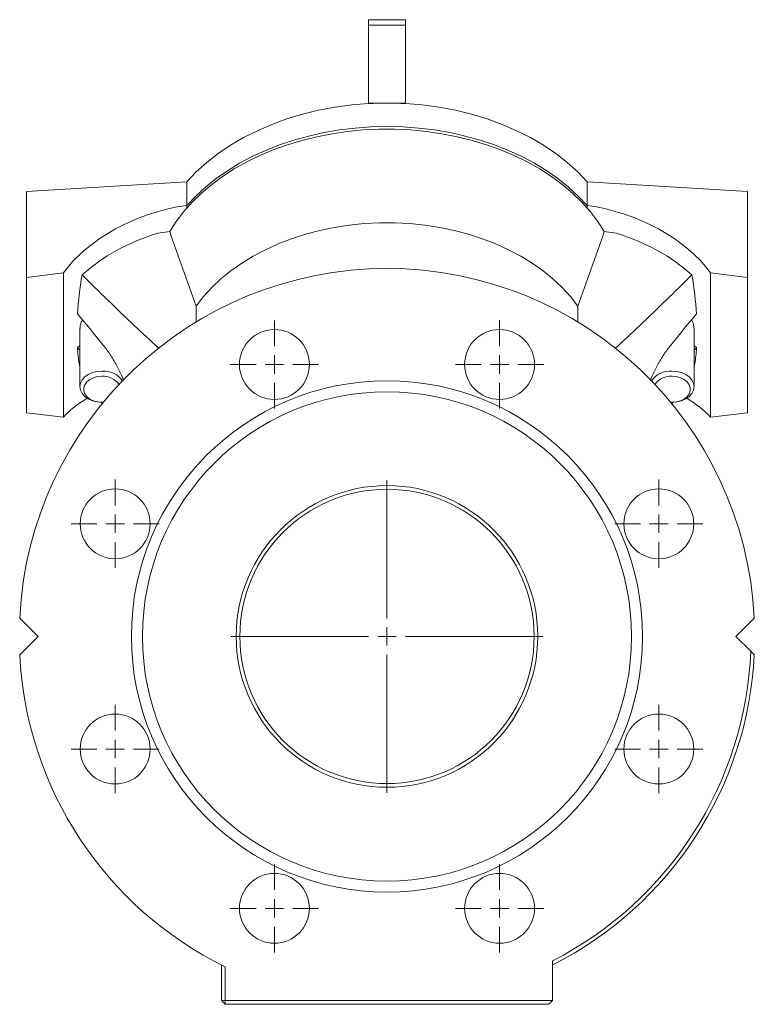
# Model space of a CAD drawing. Header units: millimetres. Extents: x 417 to 996, y 304 to 861.
# Tile 7 of 7: x 796 to 996, y 594 to 861. Entities that reach past the tile are written whole.
import ezdxf

# ---------------------------------------------------------------- set-up
doc = ezdxf.new("R2010")
doc.units = ezdxf.units.MM

# ---------------------------------------------------------------- blocks, each defined once
blk = doc.blocks.new('SW_CENTERMARKSYMBOL_1')
at = {"color": 0, "linetype": 'Continuous', "lineweight": 0}
for p, q in [((0, 5), (0, 42.5)), ((-5, 0), (-42.5, 0)), ((0, 0), (-2.5, 0)), ((0, 0), (0, 2.5)), ((0, 0), (0, -2.5)), ((0, 0), (2.5, 0)), ((5, 0), (42.5, 0)), ((0, -5), (0, -42.5))]:
    blk.add_line(p, q, dxfattribs=at)
blk = doc.blocks.new('SW_CENTERMARKSYMBOL_2')
at = {"color": 0, "linetype": 'Continuous', "lineweight": 0}
for p, q in [((0, 5), (0, 12)), ((-5, 0), (-12, 0)), ((0, 0), (-2.5, 0)), ((0, 0), (0, 2.5)), ((0, 0), (0, -2.5)), ((0, 0), (2.5, 0)), ((5, 0), (12, 0)), ((0, -5), (0, -12))]:
    blk.add_line(p, q, dxfattribs=at)
blk = doc.blocks.new('SW_CENTERMARKSYMBOL_3')
at = {"color": 0, "linetype": 'Continuous', "lineweight": 0}
for p, q in [((0, 5), (0, 12)), ((-5, 0), (-12, 0)), ((0, 0), (-2.5, 0)), ((0, 0), (0, 2.5)), ((0, 0), (0, -2.5)), ((0, 0), (2.5, 0)), ((5, 0), (12, 0)), ((0, -5), (0, -12))]:
    blk.add_line(p, q, dxfattribs=at)
blk = doc.blocks.new('SW_CENTERMARKSYMBOL_4')
at = {"color": 0, "linetype": 'Continuous', "lineweight": 0}
for p, q in [((0, 5), (0, 12)), ((-5, 0), (-12, 0)), ((0, 0), (-2.5, 0)), ((0, 0), (0, 2.5)), ((0, 0), (0, -2.5)), ((0, 0), (2.5, 0)), ((5, 0), (12, 0)), ((0, -5), (0, -12))]:
    blk.add_line(p, q, dxfattribs=at)
blk = doc.blocks.new('SW_CENTERMARKSYMBOL_5')
at = {"color": 0, "linetype": 'Continuous', "lineweight": 0}
for p, q in [((0, 5), (0, 12)), ((-5, 0), (-12, 0)), ((0, 0), (-2.5, 0)), ((0, 0), (0, 2.5)), ((0, 0), (0, -2.5)), ((0, 0), (2.5, 0)), ((5, 0), (12, 0)), ((0, -5), (0, -12))]:
    blk.add_line(p, q, dxfattribs=at)
blk = doc.blocks.new('SW_CENTERMARKSYMBOL_6')
at = {"color": 0, "linetype": 'Continuous', "lineweight": 0}
for p, q in [((0, 5), (0, 12)), ((-5, 0), (-12, 0)), ((0, 0), (-2.5, 0)), ((0, 0), (0, 2.5)), ((0, 0), (0, -2.5)), ((0, 0), (2.5, 0)), ((5, 0), (12, 0)), ((0, -5), (0, -12))]:
    blk.add_line(p, q, dxfattribs=at)
blk = doc.blocks.new('SW_CENTERMARKSYMBOL_7')
at = {"color": 0, "linetype": 'Continuous', "lineweight": 0}
for p, q in [((0, 5), (0, 12)), ((-5, 0), (-12, 0)), ((0, 0), (-2.5, 0)), ((0, 0), (0, 2.5)), ((0, 0), (0, -2.5)), ((0, 0), (2.5, 0)), ((5, 0), (12, 0)), ((0, -5), (0, -12))]:
    blk.add_line(p, q, dxfattribs=at)
blk = doc.blocks.new('SW_CENTERMARKSYMBOL_8')
at = {"color": 0, "linetype": 'Continuous', "lineweight": 0}
for p, q in [((0, 5), (0, 12)), ((-5, 0), (-12, 0)), ((0, 0), (-2.5, 0)), ((0, 0), (0, 2.5)), ((0, 0), (0, -2.5)), ((0, 0), (2.5, 0)), ((5, 0), (12, 0)), ((0, -5), (0, -12))]:
    blk.add_line(p, q, dxfattribs=at)
blk = doc.blocks.new('SW_CENTERMARKSYMBOL_9')
at = {"color": 0, "linetype": 'Continuous', "lineweight": 0}
for p, q in [((0, 5), (0, 12)), ((-5, 0), (-12, 0)), ((0, 0), (-2.5, 0)), ((0, 0), (0, 2.5)), ((0, 0), (0, -2.5)), ((0, 0), (2.5, 0)), ((5, 0), (12, 0)), ((0, -5), (0, -12))]:
    blk.add_line(p, q, dxfattribs=at)

msp = doc.modelspace()

# ---------------------------------------------------------------- linework, layer by layer
at = {"color": 7, "linetype": 'Continuous', "lineweight": 15}
for p, q in [((891.24, 861.27), (891.24, 859.8)), ((901.24, 859.8), (891.24, 859.8)), ((891.24, 859.8), (891.24, 838.59)), ((901.24, 861.27), (901.24, 859.8)), ((901.24, 859.8), (901.24, 838.59)), ((896.24, 838.59), (891.24, 838.59)), ((891.24, 838.59), (891.24, 838.45)), ((901.24, 838.59), (896.24, 838.59)), ((901.24, 838.59), (901.24, 838.45)), ((798.24, 814.55), (841.83, 817.15)), ((841.83, 810.79), (841.83, 817.15)), ((950.66, 810.79), (950.66, 817.15)), ((994.24, 814.55), (950.66, 817.15)), ((798.24, 791.21), (798.24, 814.55)), ((994.24, 791.21), (994.24, 814.55)), ((841.83, 810.79), (841.83, 810.08)), ((950.66, 810.79), (950.66, 810.08)), ((837.16, 803.65), (833.94, 803.21)), ((955.33, 803.65), (958.55, 803.21)), ((808.24, 792.46), (798.24, 791.21)), ((808.24, 792.46), (808.24, 753.2)), ((984.24, 792.46), (984.24, 753.2)), ((984.24, 792.46), (994.24, 791.21)), ((798.24, 791.21), (798.24, 754.44)), ((994.24, 791.21), (994.24, 754.44)), ((844.4, 779.14), (844.4, 783.44)), ((948.09, 779.14), (948.09, 783.44)), ((812.09, 772.14), (812.74, 772.69)), ((980.4, 772.14), (979.74, 772.69)), ((808.24, 753.2), (798.24, 754.44)), ((984.24, 753.2), (994.24, 754.44)), ((796.37, 698.63), (801.37, 693.63)), ((996.12, 698.63), (991.12, 693.63)), ((796.37, 688.63), (801.37, 693.63)), ((995.16, 689.59), (991.12, 693.63)), ((941.24, 605.45), (941.24, 594.63)), ((851.24, 594.63), (851.24, 604.33)), ((852.24, 603.83), (852.24, 594.63)), ((852.24, 594.63), (851.24, 594.63)), ((851.24, 594.63), (852.24, 593.63)), ((852.24, 594.63), (941.24, 594.63)), ((852.24, 594.63), (852.24, 593.63)), ((941.24, 594.63), (940.24, 593.63)), ((940.24, 593.63), (852.24, 593.63))]:
    msp.add_line(p, q, dxfattribs=at)
at = {"color": 7, "linetype": 'Continuous', "lineweight": 15, "flags": 128}
for points in [[(891.24, 838.45), (886.66, 838.08), (882.12, 837.47), (877.65, 836.64), (873.28, 835.58), (869.04, 834.3), (864.93, 832.8), (860.99, 831.1), (857.23, 829.21), (853.67, 827.12), (850.33, 824.86), (847.24, 822.44), (844.4, 819.87), (841.83, 817.15)], [(950.66, 817.15), (948.09, 819.87), (945.25, 822.44), (942.15, 824.86), (938.82, 827.12), (935.26, 829.21), (931.5, 831.1), (927.56, 832.8), (923.45, 834.3), (919.2, 835.58), (914.84, 836.64), (910.37, 837.47), (905.83, 838.08), (901.24, 838.45)], [(955.33, 803.65), (953.55, 806.42), (951.5, 809.1), (949.21, 811.67), (946.67, 814.13), (943.91, 816.46), (940.94, 818.66), (937.76, 820.71), (934.39, 822.6), (930.86, 824.33), (927.16, 825.89), (923.33, 827.27), (919.37, 828.46), (915.31, 829.46), (911.16, 830.27), (906.95, 830.88), (902.69, 831.29), (898.39, 831.49), (894.09, 831.49), (889.8, 831.29), (885.54, 830.88), (881.32, 830.27), (877.18, 829.46), (873.12, 828.46), (869.16, 827.27), (865.33, 825.89), (861.63, 824.33), (858.09, 822.6), (854.73, 820.71), (851.55, 818.66), (848.58, 816.46), (845.81, 814.13), (843.28, 811.67), (840.99, 809.1), (838.94, 806.42), (837.16, 803.65)], [(950.66, 810.79), (948.26, 813.34), (945.61, 815.77), (942.74, 818.07), (939.66, 820.22), (936.37, 822.23), (932.9, 824.07), (929.27, 825.74), (925.48, 827.23), (921.56, 828.54), (917.52, 829.65), (913.38, 830.57), (909.17, 831.29), (904.89, 831.81), (900.58, 832.12), (896.24, 832.23), (891.91, 832.12), (887.6, 831.81), (883.32, 831.29), (879.11, 830.57), (874.97, 829.65), (870.93, 828.54), (867.01, 827.23), (863.22, 825.74), (859.59, 824.07), (856.12, 822.23), (852.83, 820.22), (849.75, 818.07), (846.88, 815.77), (844.23, 813.34), (841.83, 810.79)], [(948.09, 783.44), (946.1, 786), (943.87, 788.46), (941.38, 790.8), (938.67, 793.01), (935.75, 795.08), (932.62, 797), (929.3, 798.75), (925.82, 800.33), (922.19, 801.73), (918.43, 802.94), (914.55, 803.97), (910.58, 804.79), (906.54, 805.41), (902.44, 805.83), (898.31, 806.04), (894.18, 806.04), (890.05, 805.83), (885.95, 805.41), (881.91, 804.79), (877.94, 803.97), (874.06, 802.94), (870.3, 801.73), (866.67, 800.33), (863.18, 798.75), (859.87, 797), (856.74, 795.08), (853.82, 793.01), (851.1, 790.8), (848.62, 788.46), (846.38, 786), (844.4, 783.44)], [(819.11, 757.28), (818.74, 757.27), (817.41, 757.38), (816.14, 757.69), (815, 758.2), (814.05, 758.87), (813.34, 759.67), (812.89, 760.57), (812.74, 761.52), (812.89, 762.46), (813.34, 763.36), (814.05, 764.16), (815, 764.83), (816.14, 765.34), (817.41, 765.65), (818.74, 765.76), (818.74, 765.76)], [(973.74, 765.76), (975.08, 765.65), (976.35, 765.34), (977.49, 764.83), (978.44, 764.16), (979.15, 763.36), (979.59, 762.46), (979.74, 761.52), (979.59, 760.57), (979.15, 759.67), (978.44, 758.87), (977.49, 758.2), (976.35, 757.69), (975.08, 757.38), (973.74, 757.27), (973.37, 757.28)], [(818.74, 764.34), (817.55, 764.24), (816.42, 763.94), (815.43, 763.45), (814.63, 762.82), (814.07, 762.06), (813.78, 761.23), (813.78, 760.38), (814.07, 759.55), (814.63, 758.8), (815.43, 758.16), (816.42, 757.68), (817.55, 757.38), (818.74, 757.27), (819.12, 757.28)], [(973.37, 757.28), (973.74, 757.27), (974.94, 757.38), (976.07, 757.68), (977.06, 758.16), (977.86, 758.8), (978.42, 759.55), (978.71, 760.38), (978.71, 761.23), (978.42, 762.06), (977.86, 762.82), (977.06, 763.45), (976.07, 763.94), (974.94, 764.24), (973.74, 764.34), (973.74, 764.34)]]:
    msp.add_lwpolyline(points, dxfattribs=at)
at = {"color": 7, "linetype": 'Continuous', "lineweight": 15}
for centre, radius in [((865.63, 767.54), 9.5), ((926.86, 767.54), 9.5), ((896.24, 693.63), 69.5), ((896.24, 693.63), 66.5), ((822.33, 724.25), 9.5), ((896.24, 693.63), 41), ((896.24, 693.63), 40), ((970.15, 724.25), 9.5), ((822.33, 663.02), 9.5), ((970.15, 663.02), 9.5), ((865.63, 619.72), 9.5), ((926.86, 619.72), 9.5)]:
    msp.add_circle(centre, radius, dxfattribs=at)
for centre, radius, start, end in [((896.24, 748.22), 90.37, 89.9987, 93.1703), ((896.25, 748.22), 90.37, 86.8297, 90.0013), ((896.24, 693.63), 100, 2.866, 177.134), ((819.21, 759.57), 6.21, 34.6721, 94.2632), ((973.28, 759.57), 6.21, 85.7368, 145.3279), ((819.05, 759.03), 5.32, 35.5633, 93.3481), ((973.38, 759.14), 5.22, 86.007, 145.0816), ((896.24, 693.63), 100, 182.866, 243.8961), ((896.24, 693.63), 99, 297.0357, 357.6598), ((896.24, 693.63), 100, 296.7437, 357.134)]:
    msp.add_arc(centre, radius, start, end, dxfattribs=at)
for centre, major_axis, ratio, start_param, end_param in [((842.89, 782.65), (39.46, 9.56), 0.686374, 1.432712, 2.453631), ((949.59, 782.65), (39.46, -9.56), 0.686374, 0.687962, 1.70888), ((842.89, 776.87), (39.36, 10.45), 0.682205, 1.617247, 2.222233), ((949.59, 776.87), (39.36, -10.45), 0.682205, 0.91936, 1.524345), ((842.89, 734.74), (39.46, -9.56), 0.686374, 2.516116, 2.783179), ((949.59, 734.74), (39.46, 9.56), 0.686374, 0.358413, 0.625477)]:
    msp.add_ellipse(centre, major_axis=major_axis, ratio=ratio, start_param=start_param, end_param=end_param, dxfattribs=at)
for points, degree in [([(901.24, 861.27), (891.24, 861.27)], 1), ([(844.4, 783.44), (841.92, 790.16), (839.52, 796.9), (837.16, 803.65)], 3), ([(948.09, 783.44), (950.57, 790.16), (952.97, 796.9), (955.33, 803.65)], 3), ([(812.09, 781.33), (812.29, 784.72), (812.71, 788.25), (813.36, 791.89)], 3), ([(980.4, 781.33), (980.2, 784.72), (979.78, 788.25), (979.13, 791.89)], 3), ([(812.09, 781.33), (814.31, 778.64), (816.52, 775.94), (818.74, 773.24)], 3), ([(980.4, 781.33), (978.18, 778.64), (975.96, 775.94), (973.74, 773.24)], 3), ([(812.74, 777.32), (812.74, 761.52)], 1), ([(979.74, 761.52), (979.74, 777.32)], 1), ([(812.74, 771.34), (812.09, 772.14)], 1), ([(979.74, 771.34), (980.4, 772.14)], 1), ([(818.47, 757.29), (818.88, 756.78)], 1), ([(974.07, 757.35), (973.67, 756.85)], 1), ([(995.16, 689.59), (995.48, 689.27), (995.8, 688.95), (996.12, 688.63)], 3)]:
    msp.add_open_spline(points, degree=degree, dxfattribs=at)
for points, knots in [([(834.23, 771.91), (832.01, 773.96), (824.89, 780.52), (818.06, 787.26), (813.36, 791.89)], [0, 0, 0, 0, 0.312474, 1, 1, 1, 1]), ([(958.33, 771.97), (960.53, 774), (967.62, 780.54), (974.43, 787.26), (979.13, 791.89)], [0, 0, 0, 0, 0.310314, 1, 1, 1, 1]), ([(812.79, 777.32), (812.78, 777.5), (812.77, 777.99), (813, 778.86), (813.32, 779.47), (813.43, 779.7)], [0, 0, 0, 0, 0.2744017, 0.7343864, 1, 1, 1, 1]), ([(979.08, 779.72), (979.11, 779.67), (979.39, 779.17), (979.67, 778.27), (979.69, 777.6), (979.7, 777.32)], [0, 0, 0, 0, 0.058959, 0.597779, 1, 1, 1, 1]), ([(812.74, 766.79), (812.68, 767.11), (812.34, 768.78), (812.2, 770.63), (812.09, 772.14)], [0, 0, 0, 0, 0.187459, 1, 1, 1, 1]), ([(818.74, 773.24), (819.39, 772.42), (820.68, 770.76), (822.32, 768.12), (823.62, 765.61), (824.35, 764.04), (824.6, 763.23), (824.61, 763.21)], [0, 0, 0, 0, 0.301554, 0.602647, 0.798431, 0.995135, 1, 1, 1, 1]), ([(973.74, 773.24), (973.1, 772.42), (971.81, 770.76), (970.17, 768.12), (968.87, 765.61), (968.14, 764.05), (967.89, 763.24), (967.89, 763.23)], [0, 0, 0, 0, 0.302095, 0.603729, 0.799865, 0.996921, 1, 1, 1, 1]), ([(979.74, 766.79), (979.81, 767.11), (980.15, 768.78), (980.29, 770.63), (980.4, 772.14)], [0, 0, 0, 0, 0.187459, 1, 1, 1, 1])]:
    msp.add_open_spline(points, degree=3, knots=knots, dxfattribs=at)

# ---------------------------------------------------------------- block references
at = {"color": 7, "linetype": 'Continuous', "lineweight": 0}
for name, p in [('SW_CENTERMARKSYMBOL_2', (865.63, 767.54)), ('SW_CENTERMARKSYMBOL_9', (926.86, 767.54)), ('SW_CENTERMARKSYMBOL_3', (822.33, 724.25)), ('SW_CENTERMARKSYMBOL_1', (896.24, 693.63)), ('SW_CENTERMARKSYMBOL_8', (970.15, 724.25)), ('SW_CENTERMARKSYMBOL_4', (822.33, 663.02)), ('SW_CENTERMARKSYMBOL_7', (970.15, 663.02)), ('SW_CENTERMARKSYMBOL_5', (865.63, 619.72)), ('SW_CENTERMARKSYMBOL_6', (926.86, 619.72))]:
    msp.add_blockref(name, p, dxfattribs=at)

doc.saveas('drawing.dxf')
